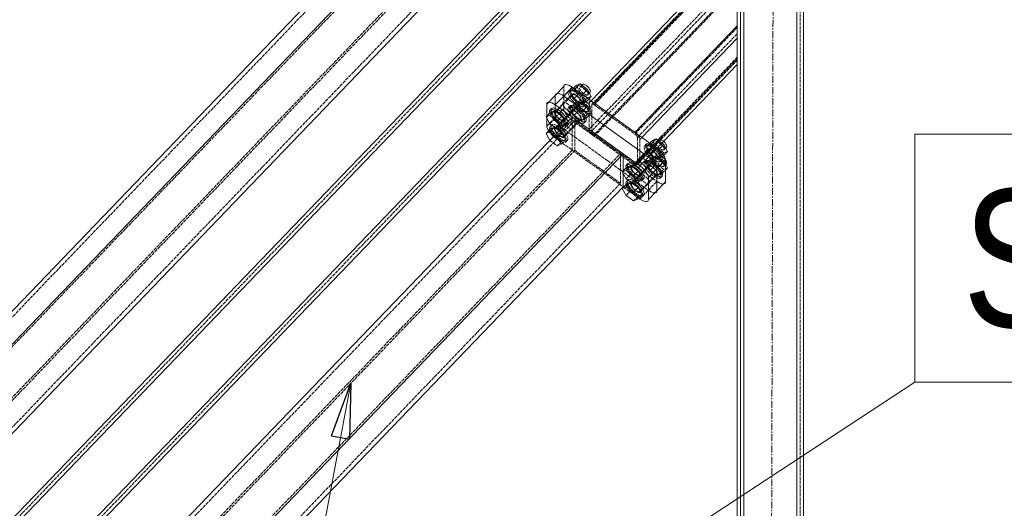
# Model space of a CAD drawing. Header units: millimetres. Extents: x -15129 to 9171, y -18789 to 5877.
# Tile 15 of 256: x -10998 to -10104, y -16354 to -15911. Entities that reach past the tile are written whole.
import ezdxf

# ---------------------------------------------------------------- set-up
doc = ezdxf.new("R2010")
doc.units = ezdxf.units.MM
doc.linetypes.add('ACAD_ISO02W100', pattern=[15, 12, -3])
doc.linetypes.add('CENTER', pattern=[50.8, 31.75, -6.35, 6.35, -6.35])
for name, color, linetype in [('AS_Belki', 145, 'Continuous'), ('AS_Blachy', 30, 'Continuous'), ('AS_Sruby', 9, 'Continuous')]:
    doc.layers.add(name, color=color, linetype=linetype)
doc.styles.add('Arial Narrow', font='ARIALN.TTF', dxfattribs={"height": 5})

msp = doc.modelspace()

# ---------------------------------------------------------------- linework, layer by layer
at = {"color": 5, "linetype": 'CENTER', "lineweight": 13, "ltscale": 0.2}
msp.add_line((-10313.47, -15697.94, 12994.2), (-10319, -17725.87, 38010), dxfattribs=at)
at = {"color": 7, "lineweight": 13}
for p, q in [((-10697.07, -16240.96), (-10774.2, -16646.36)), ((-10596.05, -16509.46), (-10185.45, -16239.95))]:
    msp.add_line(p, q, dxfattribs=at)
at = {"color": 0, "linetype": 'ByBlock', "lineweight": -2}
for p, q in [((-10714.6, -16288.52), (-10697.07, -16240.96)), ((-10697.07, -16240.96), (-10698.23, -16291.64)), ((-10714.6, -16288.52), (-10698.23, -16291.64))]:
    msp.add_line(p, q, dxfattribs=at)
at = {"color": 7, "lineweight": 13}
msp.add_lwpolyline([(-10185.45, -16239.95), (-9743.19, -16239.95), (-9743.19, -16014.95), (-10185.45, -16014.95), (-10185.45, -16239.95)], dxfattribs=at)
at = {"layer": 'AS_Belki', "color": 84, "linetype": 'ACAD_ISO02W100', "lineweight": 13, "ltscale": 0.25}
for p, q in [((-11382.16, -16761.19), (-9433.08, -14733.53)), ((-9394.15, -14770.95), (-11343.23, -16798.61)), ((-10289.5, -16801.27), (-10289.5, -15682.21)), ((-10346.5, -16718.43), (-10346.5, -15741.51)), ((-10343.5, -15738.38), (-10343.5, -16475.91)), ((-10343.5, -16801.27), (-10343.5, -15738.38)), ((-10340.5, -15735.26), (-10340.5, -16804.27)), ((-10649.69, -15838.76), (-11181.23, -16391.73)), ((-10676.67, -15839.89), (-11057.31, -16235.88)), ((-10346.5, -15850.76), (-10476.9, -15986.41)), ((-10476.29, -15988.34), (-10346.5, -15853.32)), ((-10480.9, -16010.52), (-10346.5, -15870.7)), ((-10346.5, -15874.76), (-10463.27, -15996.23)), ((-11176.4, -16435.45), (-10644.86, -15882.48)), ((-11148.83, -16431.14), (-10618.14, -15879.06)), ((-10645.12, -15880.18), (-11026.14, -16276.56)), ((-10476.29, -16016.84), (-10346.5, -15881.82)), ((-10346.5, -15880.32), (-10460.11, -15998.51)), ((-10286.5, -16718.57), (-10286.5, -15889.49)), ((-10346.5, -15918.29), (-10439.4, -16014.94)), ((-10437.1, -16018.1), (-10346.5, -15923.85)), ((-10346.5, -15946.79), (-10439.4, -16043.44)), ((-10418.64, -16020.34), (-10346.5, -15945.29)), ((-10415.76, -16019.9), (-10346.5, -15947.85)), ((-10479.2, -15984.75), (-10480.9, -15986.52)), ((-10480.9, -15986.52), (-10480.9, -16010.52)), ((-10476.9, -15986.41), (-10478.6, -15988.18)), ((-10478.6, -15988.18), (-10478.6, -16012.18)), ((-10476.29, -15988.34), (-10439.4, -16014.94)), ((-10496.26, -16029.49), (-10496.26, -15999.49)), ((-10464.12, -15997.12), (-10470.95, -16004.22)), ((-10460.96, -15999.4), (-10467.79, -16006.5)), ((-10463.27, -15996.23), (-10464.12, -15997.12)), ((-10460.11, -15998.51), (-10460.96, -15999.4)), ((-10493.95, -16002.66), (-11029.35, -16559.64)), ((-10452.45, -16032.58), (-10493.95, -16002.66)), ((-10493.95, -16029.66), (-10493.95, -16002.66)), ((-10470.95, -16004.22), (-10478.6, -16012.18)), ((-10467.79, -16006.5), (-10475.47, -16014.49)), ((-10475.47, -16014.49), (-10476.29, -16015.34)), ((-10476.29, -16015.34), (-10439.4, -16041.94)), ((-10437.1, -16018.1), (-10437.1, -16042.1)), ((-10434.79, -16019.76), (-10433.09, -16017.99)), ((-10434.79, -16019.76), (-10434.79, -16043.76)), ((-10417.19, -16021.39), (-10415.76, -16019.9)), ((-10423.41, -16025.31), (-10427.22, -16029.27)), ((-10424.71, -16029.22), (-10421.91, -16026.3)), ((-10423.22, -16025.11), (-10423.41, -16025.31)), ((-10418.64, -16020.34), (-10423.22, -16025.11)), ((-10422.37, -16030.84), (-10419.74, -16028.11)), ((-10421.91, -16026.3), (-10421.77, -16026.15)), ((-10421.77, -16026.15), (-10420, -16024.32)), ((-10420, -16024.32), (-10417.19, -16021.39)), ((-10419.74, -16028.11), (-10419.46, -16027.82)), ((-10419.46, -16027.82), (-10418.32, -16026.63)), ((-10418.32, -16026.63), (-10414.88, -16023.05)), ((-10414.88, -16023.05), (-10413.41, -16021.52)), ((-10496.26, -16029.49), (-11032.51, -16587.36)), ((-10988.7, -16590.44), (-10452.45, -16032.58)), ((-10872.65, -16423.62), (-10493.95, -16029.66)), ((-10496.26, -16029.49), (-10450.15, -16062.74)), ((-10452.45, -16059.58), (-10493.95, -16029.66)), ((-10452.45, -16059.58), (-10452.45, -16032.58)), ((-10435.34, -16037.72), (-10437.1, -16039.54)), ((-10433.91, -16036.22), (-10435.34, -16037.72)), ((-10434.58, -16039.48), (-10432.19, -16037)), ((-10433.91, -16036.22), (-10430.9, -16033.09)), ((-10432.19, -16037), (-10429.44, -16034.14)), ((-10429.24, -16031.37), (-10430.9, -16033.09)), ((-10429.86, -16038.63), (-10427.14, -16035.8)), ((-10429.44, -16034.14), (-10428.19, -16032.83)), ((-10429.24, -16031.37), (-10427.67, -16029.73)), ((-10428.19, -16032.83), (-10426.9, -16031.49)), ((-10427.22, -16029.27), (-10427.67, -16029.73)), ((-10427.14, -16035.8), (-10426.32, -16034.95)), ((-10426.9, -16031.49), (-10426.33, -16030.9)), ((-10426.33, -16030.9), (-10424.71, -16029.22)), ((-10426.32, -16034.95), (-10425.14, -16033.72)), ((-10425.14, -16033.72), (-10424.62, -16033.19)), ((-10424.62, -16033.19), (-10422.37, -16030.84)), ((-10437.1, -16039.54), (-10439.4, -16041.94)), ((-10437.1, -16042.1), (-10434.58, -16039.48)), ((-10434.79, -16043.76), (-10432.81, -16041.71)), ((-10432.81, -16041.71), (-10429.86, -16038.63)), ((-10450.15, -16050.46), (-10450.15, -16048.52)), ((-10821.2, -16443.19), (-10452.45, -16059.58))]:
    msp.add_line(p, q, dxfattribs=at)
at = {"layer": 'AS_Belki', "color": 145, "linetype": 'Continuous', "lineweight": 13, "ltscale": 0.25}
for p, q in [((-10286.5, -16801.27), (-10286.5, -15679.09)), ((-10292.5, -15685.33), (-10292.5, -16807.27)), ((-10340.5, -16807.27), (-10340.5, -15735.26)), ((-11100.8, -16542.08), (-10346.5, -15757.37)), ((-11096.48, -16546.24), (-10346.5, -15766.03)), ((-11179.23, -16545.75), (-10447.1, -15784.1)), ((-11170.56, -16545.39), (-10442.78, -15788.26)), ((-10649.94, -15836.46), (-11181.48, -16389.43)), ((-10679.92, -15837.71), (-11053.02, -16225.85)), ((-10346.5, -15846.7), (-10479.2, -15984.75)), ((-10346.5, -15851.82), (-10476.29, -15986.84)), ((-10346.5, -15851.82), (-10346.5, -15916.79)), ((-11146.43, -16434.2), (-10614.89, -15881.23)), ((-10439.4, -16013.44), (-10346.5, -15916.79)), ((-10346.5, -15916.79), (-10346.5, -15923.41)), ((-10433.09, -16017.99), (-10346.5, -15927.91)), ((-10346.5, -15923.41), (-10346.5, -15927.91)), ((-10346.5, -15927.91), (-10346.5, -16801.27)), ((-10413.41, -16021.52), (-10346.5, -15951.91)), ((-10496.26, -15999.49), (-11032.51, -16557.36)), ((-10986.39, -16590.6), (-10450.15, -16032.74)), ((-10450.15, -16048.52), (-10450.15, -16032.74)), ((-10450.15, -16062.74), (-10450.15, -16050.46)), ((-10821.2, -16448.75), (-10450.15, -16062.74))]:
    msp.add_line(p, q, dxfattribs=at)
at = {"layer": 'AS_Belki', "color": 84, "linetype": 'ACAD_ISO02W100', "lineweight": 13, "ltscale": 0.25, "extrusion": (0.639791, 0.665583, -0.384274)}
for centre, radius, start, end in [((-3528.21, -7219.65, -17345.21), 6, 339.72662, 69.67426), ((-3528.21, -7219.65, -17345.21), 3, 339.72662, 69.72662), ((-3573.23, -7217.19, -17339.31), 6, 69.77896, 159.72662), ((-3573.23, -7217.19, -17339.31), 3, 69.72662, 159.72662)]:
    msp.add_arc(centre, radius, start, end, dxfattribs=at)
at = {"layer": 'AS_Belki', "color": 84, "linetype": 'ACAD_ISO02W100', "lineweight": 13, "ltscale": 0.25, "extrusion": (-0.639791, -0.665583, 0.384274)}
for centre, radius, start, end in [((3544.84, -7226.3, 17361.18), 6, 200.27338, 290.27338), ((3544.84, -7226.3, 17361.18), 3, 200.27338, 290.27338), ((3589.87, -7223.84, 17355.28), 3, 290.27338, 20.27338), ((3589.87, -7223.84, 17355.28), 6, 290.27338, 20.27338)]:
    msp.add_arc(centre, radius, start, end, dxfattribs=at)
at = {"layer": 'AS_Blachy', "color": 145, "linetype": 'Continuous', "lineweight": 13, "ltscale": 0.25}
for p, q in [((-10503.96, -15971.9), (-10511.64, -15979.88)), ((-10503.95, -15980.43), (-10496.28, -15972.44)), ((-10419.42, -16027.85), (-10496.28, -15972.44)), ((-10511.64, -15979.88), (-10519.32, -15987.87)), ((-10511.63, -15988.41), (-10503.95, -15980.43)), ((-10427.1, -16035.83), (-10503.95, -15980.43)), ((-10519.32, -15987.87), (-10519.32, -15998.65)), ((-10434.78, -16043.82), (-10511.63, -15988.41)), ((-10519.32, -16000.6), (-10519.32, -16007.87)), ((-10427.1, -16035.83), (-10419.42, -16027.85)), ((-10434.78, -16043.82), (-10427.1, -16035.83)), ((-10419.41, -16046.37), (-10427.09, -16054.36)), ((-10411.74, -16038.39), (-10419.41, -16046.37)), ((-10419.41, -16050.54), (-10419.41, -16046.37)), ((-10411.74, -16058.39), (-10411.74, -16038.39)), ((-10427.09, -16074.36), (-10427.09, -16054.36)), ((-10419.41, -16066.37), (-10419.41, -16050.54)), ((-10450.15, -16062.74), (-10449.71, -16063.06)), ((-10419.41, -16066.37), (-10411.74, -16058.39)), ((-10436.05, -16072.9), (-10434.78, -16073.82)), ((-10427.09, -16074.36), (-10419.41, -16066.37))]:
    msp.add_line(p, q, dxfattribs=at)
at = {"layer": 'AS_Blachy', "color": 84, "linetype": 'ACAD_ISO02W100', "lineweight": 13, "ltscale": 0.25}
for p, q in [((-10503.96, -15991.9), (-10503.96, -15971.9)), ((-10511.64, -15979.88), (-10511.64, -15999.88)), ((-10511.64, -15999.88), (-10511.64, -15979.88)), ((-10500.46, -15982.94), (-10504.72, -15987.37)), ((-10497.05, -15979.38), (-10500.46, -15982.94)), ((-10511.64, -15999.88), (-10503.96, -15991.9)), ((-10509.66, -15992.5), (-10511.5, -15994.42)), ((-10504.72, -15987.37), (-10509.66, -15992.5)), ((-10495.5, -15994.02), (-10491.24, -15989.59)), ((-10491.24, -15989.59), (-10487.82, -15986.03)), ((-10519.32, -15998.65), (-10519.32, -16000.6)), ((-10519.32, -16007.87), (-10511.64, -15999.88)), ((-10511.5, -15994.42), (-10512.4, -15995.36)), ((-10504.72, -16002.37), (-10507.96, -16005.74)), ((-10504.66, -16002.31), (-10504.72, -16002.37)), ((-10504.02, -16001.64), (-10504.66, -16002.31)), ((-10503.55, -16001.15), (-10504.02, -16001.64)), ((-10502.02, -15999.56), (-10503.55, -16001.15)), ((-10503.18, -16002.01), (-10501.54, -16000.3)), ((-10497.51, -15994.87), (-10502.02, -15999.56)), ((-10501.54, -16000.3), (-10495.5, -15994.02)), ((-10497.05, -15994.38), (-10497.51, -15994.87)), ((-10495.5, -16009.02), (-10487.82, -16001.03)), ((-10511.5, -16009.42), (-10512.4, -16010.36)), ((-10503.95, -16010.43), (-10511.63, -16018.41)), ((-10511.44, -16009.36), (-10511.5, -16009.42)), ((-10509.66, -16007.5), (-10511.44, -16009.36)), ((-10507.96, -16005.74), (-10509.66, -16007.5)), ((-10496.28, -16002.44), (-10503.95, -16010.43)), ((-10503.95, -16010.43), (-10493.95, -16017.63)), ((-10501.54, -16015.3), (-10495.5, -16009.02)), ((-10496.28, -16002.44), (-10419.42, -16057.85)), ((-10511.63, -16018.41), (-10496.26, -16029.49)), ((-10503.18, -16017.01), (-10501.54, -16015.3)), ((-10500.28, -16013.08), (-10499.76, -16013.45)), ((-10493.95, -16017.63), (-10464.29, -16039.02)), ((-10435.55, -16037.24), (-10440.49, -16042.37)), ((-10431.29, -16032.81), (-10435.55, -16037.24)), ((-10427.88, -16029.25), (-10431.29, -16032.81)), ((-10422.74, -16040.15), (-10418.65, -16035.9)), ((-10464.29, -16039.02), (-10430.59, -16063.32)), ((-10442.33, -16044.28), (-10443.23, -16045.22)), ((-10440.49, -16042.37), (-10442.33, -16044.28)), ((-10428.34, -16044.74), (-10432.85, -16049.43)), ((-10432.37, -16050.17), (-10426.33, -16043.89)), ((-10427.88, -16044.25), (-10428.34, -16044.74)), ((-10426.33, -16043.89), (-10422.74, -16040.15)), ((-10450.54, -16048.93), (-10450.15, -16049.22)), ((-10438.79, -16055.61), (-10440.49, -16057.37)), ((-10435.55, -16052.24), (-10438.79, -16055.61)), ((-10435.49, -16052.17), (-10435.55, -16052.24)), ((-10434.85, -16051.51), (-10435.49, -16052.17)), ((-10434.38, -16051.02), (-10434.85, -16051.51)), ((-10432.85, -16049.43), (-10434.38, -16051.02)), ((-10434.01, -16051.87), (-10432.37, -16050.17)), ((-10426.33, -16058.89), (-10418.65, -16050.9)), ((-10449.71, -16063.06), (-10436.05, -16072.9)), ((-10442.33, -16059.28), (-10443.23, -16060.22)), ((-10442.27, -16059.23), (-10442.33, -16059.28)), ((-10440.49, -16057.37), (-10442.27, -16059.23)), ((-10439.81, -16056.67), (-10439.29, -16057.04)), ((-10432.37, -16065.17), (-10426.33, -16058.89)), ((-10431.11, -16062.94), (-10430.59, -16063.32)), ((-10430.59, -16063.32), (-10427.1, -16065.83)), ((-10427.1, -16065.83), (-10419.42, -16057.85)), ((-10434.78, -16073.82), (-10427.1, -16065.83)), ((-10434.01, -16066.87), (-10432.37, -16065.17))]:
    msp.add_line(p, q, dxfattribs=at)
at = {"layer": 'AS_Blachy', "color": 84, "linetype": 'ACAD_ISO02W100', "lineweight": 13, "ltscale": 0.25, "extrusion": (-0.639791, -0.665583, 0.384274)}
for centre in [(3511.63, -7221.97, 17350.78), (3522.02, -7226.13, 17360.77), (3511.63, -7230.49, 17371.24), (3522.02, -7234.64, 17381.22), (3596.05, -7217.37, 17339.72), (3596.05, -7225.88, 17360.18), (3606.45, -7221.52, 17349.7), (3606.45, -7230.04, 17370.16)]:
    msp.add_circle(centre, 6, dxfattribs=at)
at = {"layer": 'AS_Blachy', "color": 145, "linetype": 'Continuous', "lineweight": 13, "ltscale": 0.25, "extrusion": (-0.639791, -0.665583, 0.384274)}
for centre, start, end in [((3505.21, -7221.54, 17349.74), 110.27338, 200.27338), ((3505.21, -7225.79, 17359.96), 110.27338, 200.27338), ((3519.07, -7235.59, 17383.5), 200.27338, 235.39472), ((3599.01, -7216.42, 17337.44), 20.27338, 110.27338), ((3599.01, -7220.68, 17347.67), 20.27338, 110.27338), ((3599.01, -7224.93, 17357.9), 20.27338, 110.27338), ((3612.87, -7230.47, 17371.21), 290.27338, 20.27338)]:
    msp.add_arc(centre, 10, start, end, dxfattribs=at)
at = {"layer": 'AS_Blachy', "color": 145, "linetype": 'Continuous', "lineweight": 13, "ltscale": 0.25, "extrusion": (0.639791, 0.665583, -0.384274)}
msp.add_arc((-3505.21, -7230.05, -17370.19), 10, 339.72662, 69.72662, dxfattribs=at)
at = {"layer": 'AS_Blachy', "color": 84, "linetype": 'ACAD_ISO02W100', "lineweight": 13, "ltscale": 0.25, "extrusion": (0.639791, 0.665583, -0.384274)}
for centre, start, end in [((-3511.63, -7226.23, -17361.01), 339.72662, 159.72662), ((-3511.63, -7226.23, -17361.01), 331.05166, 339.72662), ((-3511.63, -7226.23, -17361.01), 294.72662, 331.05166), ((-3511.63, -7226.23, -17361.01), 159.72662, 294.72662), ((-3522.02, -7230.38, -17371), 339.72662, 159.72662), ((-3522.02, -7230.38, -17371), 159.72662, 339.72662), ((-3596.05, -7221.62, -17349.95), 331.0516, 159.72662), ((-3596.05, -7221.62, -17349.95), 159.72662, 331.0516), ((-3606.45, -7225.78, -17359.93), 339.72662, 159.72662), ((-3606.45, -7225.78, -17359.93), 159.72662, 339.72662)]:
    msp.add_arc(centre, 6, start, end, dxfattribs=at)
at = {"layer": 'AS_Blachy', "color": 84, "linetype": 'ACAD_ISO02W100', "lineweight": 13, "ltscale": 0.25, "extrusion": (-0.639791, -0.665583, 0.384274)}
for centre, start, end in [((3519.07, -7227.08, 17363.05), 200.27338, 290.27338), ((3519.07, -7231.33, 17373.28), 200.27338, 290.27338), ((3519.07, -7235.59, 17383.5), 235.39472, 290.27338), ((3612.87, -7221.96, 17350.75), 290.27338, 20.27338), ((3612.87, -7226.22, 17360.98), 290.27338, 20.27338)]:
    msp.add_arc(centre, 10, start, end, dxfattribs=at)
at = {"layer": 'AS_Sruby', "color": 84, "linetype": 'ACAD_ISO02W100', "lineweight": 13, "ltscale": 0.25}
for p, q in [((-10498.25, -15974.35), (-10499.53, -15975.68)), ((-10495.71, -15974.09), (-10497.98, -15976.45)), ((-10497.98, -15976.45), (-10494.57, -15975.07)), ((-10495, -15973.36), (-10495.71, -15974.09)), ((-10494.57, -15975.07), (-10494.14, -15974.62)), ((-10494.57, -15975.07), (-10487.74, -15979.99)), ((-10494.14, -15974.62), (-10493.77, -15974.24)), ((-10489.19, -15977.17), (-10492.61, -15970.86)), ((-10487.69, -15970.56), (-10489.33, -15972.27)), ((-10499.95, -15983.31), (-10502.93, -15986.42)), ((-10495.98, -15979.19), (-10499.95, -15983.31)), ((-10497.98, -15976.45), (-10496.31, -15979.54)), ((-10496.31, -15979.54), (-10494.57, -15982.76)), ((-10494.57, -15982.76), (-10489.19, -15977.17)), ((-10494.57, -15982.76), (-10489.24, -15986.6)), ((-10489.19, -15984.48), (-10491.11, -15985.26)), ((-10490.42, -15985.75), (-10489.19, -15984.48)), ((-10482.36, -15982.1), (-10489.19, -15977.17)), ((-10488.76, -15984.79), (-10489.19, -15984.48)), ((-10487.74, -15979.99), (-10487.45, -15979.69)), ((-10487.74, -15979.99), (-10484.32, -15986.3)), ((-10482.36, -15982.1), (-10487.74, -15987.69)), ((-10487.45, -15979.69), (-10486.94, -15979.17)), ((-10483.69, -15985.64), (-10481.35, -15983.2)), ((-10478.95, -15980.71), (-10482.36, -15982.1)), ((-10482.23, -15979.3), (-10480.62, -15977.63)), ((-10509.09, -15992.83), (-10510.61, -15994.41)), ((-10502.93, -15986.42), (-10509.09, -15992.83)), ((-10501.89, -15999.76), (-10495.77, -15993.39)), ((-10498.35, -15989.44), (-10499.53, -15990.68)), ((-10498.25, -15989.35), (-10498.35, -15989.44)), ((-10497.17, -15990.61), (-10497.98, -15991.45)), ((-10497.98, -15991.45), (-10496.82, -15990.98)), ((-10497.98, -15991.45), (-10496.52, -15994.17)), ((-10495.71, -15989.09), (-10497.17, -15990.61)), ((-10496.82, -15990.98), (-10494.57, -15990.07)), ((-10495.77, -15993.39), (-10491.76, -15989.22)), ((-10494.16, -15987.48), (-10495.71, -15989.09)), ((-10494.57, -15990.07), (-10494.14, -15989.62)), ((-10494.57, -15990.07), (-10493.39, -15990.92)), ((-10494.57, -15997.76), (-10489.19, -15992.17)), ((-10493.54, -15986.84), (-10494.16, -15987.48)), ((-10494.14, -15989.62), (-10492.93, -15988.37)), ((-10492.61, -15985.86), (-10493.54, -15986.84)), ((-10493.39, -15990.92), (-10492.87, -15991.29)), ((-10492.93, -15988.37), (-10492.35, -15987.76)), ((-10492.87, -15991.29), (-10487.74, -15994.99)), ((-10492.34, -15985.75), (-10492.61, -15985.86)), ((-10489.19, -15992.17), (-10492.61, -15985.86)), ((-10492.35, -15987.76), (-10491, -15986.36)), ((-10491.11, -15985.26), (-10492.34, -15985.75)), ((-10491.76, -15989.22), (-10488.88, -15986.23)), ((-10491, -15986.36), (-10490.42, -15985.75)), ((-10489.22, -15987.16), (-10489.33, -15987.27)), ((-10489.24, -15986.6), (-10488.84, -15986.9)), ((-10488.91, -15986.84), (-10489.22, -15987.16)), ((-10482.36, -15997.1), (-10489.19, -15992.17)), ((-10487.69, -15985.56), (-10488.91, -15986.84)), ((-10488.84, -15986.9), (-10488.73, -15986.98)), ((-10482.36, -15989.4), (-10488.76, -15984.79)), ((-10488.73, -15986.98), (-10487.74, -15987.69)), ((-10487.74, -15987.69), (-10484.32, -15986.3)), ((-10487.03, -15984.87), (-10487.69, -15985.56)), ((-10487.45, -15994.69), (-10486.11, -15993.29)), ((-10486.11, -15993.29), (-10482.36, -15989.4)), ((-10485.33, -15989.74), (-10484.05, -15988.41)), ((-10484.32, -15986.3), (-10483.69, -15985.64)), ((-10480.9, -15992.1), (-10482.36, -15989.4)), ((-10482.23, -15994.3), (-10480.9, -15992.92)), ((-10478.95, -15995.71), (-10480.9, -15992.1)), ((-10480.9, -15992.92), (-10480.62, -15992.63)), ((-10480.62, -15992.63), (-10479.93, -15991.91)), ((-10516.58, -16005.66), (-10512.48, -16001.4)), ((-10512.48, -16001.4), (-10515.9, -15995.09)), ((-10505.65, -16006.32), (-10512.48, -16001.4)), ((-10510.98, -15994.79), (-10511.34, -15995.17)), ((-10510.61, -15994.41), (-10510.98, -15994.79)), ((-10503.71, -16002.23), (-10507.41, -16006.08)), ((-10504.24, -16002.2), (-10503.91, -16001.86)), ((-10503.91, -16001.86), (-10503.45, -16001.38)), ((-10503.28, -16001.78), (-10503.71, -16002.23)), ((-10503.45, -16001.38), (-10501.89, -15999.76)), ((-10502.93, -16001.42), (-10503.28, -16001.78)), ((-10501.67, -16000.11), (-10502.93, -16001.42)), ((-10496.9, -15995.15), (-10501.67, -16000.11)), ((-10495.98, -15994.19), (-10496.9, -15995.15)), ((-10496.52, -15994.17), (-10496.31, -15994.54)), ((-10496.31, -15994.54), (-10496.25, -15994.66)), ((-10496.25, -15994.66), (-10496.2, -15994.75)), ((-10496.2, -15994.75), (-10494.57, -15997.76)), ((-10494.57, -15997.76), (-10489.24, -16001.6)), ((-10490.92, -16003.34), (-10488.88, -16001.23)), ((-10489.24, -16001.6), (-10488.84, -16001.9)), ((-10488.84, -16001.9), (-10488.73, -16001.98)), ((-10488.73, -16001.98), (-10487.74, -16002.69)), ((-10487.74, -15994.99), (-10487.45, -15994.69)), ((-10487.74, -15994.99), (-10484.32, -16001.3)), ((-10482.36, -15997.1), (-10487.74, -16002.69)), ((-10487.74, -16002.69), (-10484.32, -16001.3)), ((-10484.32, -16001.3), (-10483.69, -16000.64)), ((-10483.69, -16000.64), (-10480.9, -15997.74)), ((-10478.95, -15995.71), (-10482.36, -15997.1)), ((-10480.9, -15997.74), (-10480.51, -15997.33)), ((-10480.51, -15997.33), (-10478.95, -15995.71)), ((-10512.48, -16016.4), (-10515.9, -16010.09)), ((-10514.89, -16006.65), (-10515.02, -16006.78)), ((-10510.98, -16009.79), (-10511.34, -16010.17)), ((-10510.92, -16009.74), (-10510.98, -16009.79)), ((-10510.61, -16009.41), (-10510.92, -16009.74)), ((-10509.09, -16007.83), (-10510.61, -16009.41)), ((-10505.65, -16006.32), (-10509.75, -16010.58)), ((-10507.41, -16006.08), (-10509.09, -16007.83)), ((-10502.24, -16004.94), (-10505.65, -16006.32)), ((-10501.97, -16007.05), (-10500.69, -16005.72)), ((-10501.89, -16014.76), (-10495.77, -16008.39)), ((-10495.77, -16008.39), (-10493.95, -16006.5)), ((-10493.95, -16006.5), (-10490.92, -16003.34)), ((-10485.33, -16004.74), (-10484.05, -16003.41)), ((-10516.58, -16020.66), (-10512.48, -16016.4)), ((-10505.65, -16021.32), (-10512.48, -16016.4)), ((-10512.22, -16016.1), (-10509.75, -16017.89)), ((-10509.75, -16017.89), (-10505.65, -16013.63)), ((-10509.75, -16017.89), (-10509.33, -16018.66)), ((-10509.33, -16018.66), (-10506.33, -16024.2)), ((-10505.65, -16013.63), (-10508.13, -16011.84)), ((-10506.33, -16024.2), (-10502.24, -16019.94)), ((-10505.24, -16014.4), (-10505.65, -16013.63)), ((-10502.24, -16019.94), (-10505.65, -16021.32)), ((-10502.24, -16019.94), (-10505.24, -16014.4)), ((-10504.24, -16017.2), (-10503.91, -16016.86)), ((-10503.91, -16016.86), (-10503.45, -16016.38)), ((-10503.45, -16016.38), (-10501.89, -16014.76)), ((-10516.59, -16020.64), (-10516.58, -16020.66)), ((-10516.58, -16020.66), (-10509.75, -16025.58)), ((-10505.65, -16021.32), (-10509.75, -16025.58)), ((-10509.75, -16025.58), (-10506.33, -16024.2)), ((-10501.97, -16022.05), (-10500.69, -16020.72)), ((-10426.81, -16029.06), (-10433.76, -16036.29)), ((-10429.08, -16024.21), (-10430.36, -16025.54)), ((-10426.54, -16023.96), (-10428.81, -16026.32)), ((-10428.81, -16026.32), (-10425.4, -16024.94)), ((-10428.81, -16026.32), (-10427.14, -16029.4)), ((-10425.83, -16023.22), (-10426.54, -16023.96)), ((-10425.4, -16024.94), (-10424.97, -16024.49)), ((-10425.4, -16024.94), (-10418.57, -16029.86)), ((-10425.4, -16032.63), (-10420.02, -16027.04)), ((-10424.97, -16024.49), (-10424.6, -16024.11)), ((-10420.02, -16027.04), (-10423.44, -16020.73)), ((-10418.52, -16020.43), (-10420.16, -16022.14)), ((-10413.2, -16031.96), (-10420.02, -16027.04)), ((-10413.06, -16029.17), (-10411.45, -16027.49)), ((-10433.76, -16036.29), (-10439.92, -16042.69)), ((-10427.14, -16029.4), (-10425.4, -16032.63)), ((-10425.27, -16037.64), (-10426.54, -16038.96)), ((-10425.4, -16032.63), (-10420.08, -16036.47)), ((-10424.37, -16036.7), (-10425.27, -16037.64)), ((-10423.44, -16035.73), (-10424.37, -16036.7)), ((-10424.21, -16038.7), (-10423.18, -16037.63)), ((-10423.17, -16035.62), (-10423.44, -16035.73)), ((-10420.02, -16042.04), (-10423.44, -16035.73)), ((-10423.19, -16039.71), (-10419.71, -16036.09)), ((-10423.18, -16037.63), (-10421.83, -16036.22)), ((-10421.94, -16035.12), (-10423.17, -16035.62)), ((-10420.02, -16034.34), (-10421.94, -16035.12)), ((-10421.83, -16036.22), (-10421.25, -16035.62)), ((-10421.25, -16035.62), (-10420.02, -16034.34)), ((-10420.05, -16037.03), (-10420.16, -16037.14)), ((-10420.08, -16036.47), (-10419.67, -16036.76)), ((-10419.75, -16036.71), (-10420.05, -16037.03)), ((-10419.59, -16034.66), (-10420.02, -16034.34)), ((-10418.52, -16035.43), (-10419.75, -16036.71)), ((-10419.67, -16036.76), (-10419.56, -16036.84)), ((-10414.78, -16038.13), (-10419.59, -16034.66)), ((-10419.56, -16036.84), (-10418.57, -16037.55)), ((-10418.57, -16029.86), (-10418.28, -16029.56)), ((-10418.57, -16029.86), (-10415.16, -16036.17)), ((-10413.2, -16031.96), (-10418.57, -16037.55)), ((-10418.57, -16037.55), (-10415.16, -16036.17)), ((-10417.86, -16034.74), (-10418.52, -16035.43)), ((-10418.28, -16029.56), (-10417.99, -16029.26)), ((-10415.16, -16036.17), (-10414.52, -16035.5)), ((-10413.2, -16039.27), (-10414.78, -16038.13)), ((-10414.52, -16035.5), (-10413.47, -16034.41)), ((-10409.78, -16030.58), (-10413.2, -16031.96)), ((-10443.31, -16051.27), (-10446.73, -16044.96)), ((-10441.81, -16044.66), (-10442.17, -16045.03)), ((-10441.44, -16044.28), (-10441.81, -16044.66)), ((-10439.92, -16042.7), (-10441.44, -16044.28)), ((-10432.72, -16049.63), (-10426.6, -16043.26)), ((-10427.73, -16045.01), (-10432.5, -16049.97)), ((-10429.18, -16039.31), (-10430.36, -16040.54)), ((-10429.08, -16039.21), (-10429.18, -16039.31)), ((-10428, -16040.48), (-10428.81, -16041.32)), ((-10428.81, -16041.32), (-10427.65, -16040.85)), ((-10428.81, -16041.32), (-10427.35, -16044.03)), ((-10426.54, -16038.96), (-10428, -16040.48)), ((-10426.81, -16044.06), (-10427.73, -16045.01)), ((-10427.65, -16040.85), (-10425.4, -16039.94)), ((-10427.35, -16044.03), (-10427.14, -16044.4)), ((-10427.14, -16044.4), (-10427.08, -16044.53)), ((-10427.08, -16044.53), (-10427.03, -16044.62)), ((-10427.03, -16044.62), (-10425.4, -16047.63)), ((-10426.6, -16043.26), (-10423.19, -16039.71)), ((-10425.4, -16039.94), (-10424.97, -16039.49)), ((-10425.4, -16039.94), (-10424.22, -16040.78)), ((-10425.4, -16047.63), (-10420.02, -16042.04)), ((-10424.97, -16039.49), (-10424.21, -16038.7)), ((-10424.22, -16040.78), (-10423.7, -16041.16)), ((-10423.7, -16041.16), (-10418.57, -16044.86)), ((-10413.2, -16046.96), (-10420.02, -16042.04)), ((-10418.57, -16044.86), (-10418.28, -16044.56)), ((-10418.57, -16044.86), (-10415.16, -16051.17)), ((-10418.57, -16052.55), (-10413.2, -16046.96)), ((-10418.28, -16044.56), (-10413.2, -16039.27)), ((-10416.16, -16039.61), (-10414.88, -16038.28)), ((-10411.74, -16041.97), (-10413.2, -16039.27)), ((-10409.78, -16045.58), (-10413.2, -16046.96)), ((-10413.06, -16044.17), (-10411.74, -16042.79)), ((-10411.74, -16042.79), (-10411.45, -16042.49)), ((-10447.41, -16055.53), (-10443.31, -16051.27)), ((-10436.48, -16056.19), (-10443.31, -16051.27)), ((-10438.24, -16055.95), (-10439.92, -16057.69)), ((-10434.54, -16052.09), (-10438.24, -16055.95)), ((-10433.07, -16054.8), (-10436.48, -16056.19)), ((-10435.07, -16052.07), (-10434.74, -16051.72)), ((-10434.74, -16051.72), (-10434.28, -16051.25)), ((-10434.11, -16051.65), (-10434.54, -16052.09)), ((-10434.28, -16051.25), (-10432.72, -16049.63)), ((-10433.76, -16051.29), (-10434.11, -16051.65)), ((-10432.5, -16049.97), (-10433.76, -16051.29)), ((-10432.72, -16064.63), (-10419.71, -16051.09)), ((-10425.4, -16047.63), (-10420.08, -16051.47)), ((-10420.08, -16051.47), (-10419.67, -16051.76)), ((-10419.67, -16051.76), (-10419.56, -16051.84)), ((-10419.56, -16051.84), (-10419.41, -16051.95)), ((-10419.41, -16051.95), (-10418.57, -16052.55)), ((-10418.57, -16052.55), (-10415.16, -16051.17)), ((-10416.16, -16054.61), (-10414.88, -16053.28)), ((-10415.16, -16051.17), (-10414.52, -16050.5)), ((-10414.52, -16050.5), (-10411.74, -16047.61)), ((-10443.31, -16066.27), (-10446.73, -16059.96)), ((-10445.72, -16056.52), (-10445.85, -16056.65)), ((-10441.81, -16059.66), (-10442.17, -16060.03)), ((-10441.75, -16059.6), (-10441.81, -16059.66)), ((-10441.44, -16059.28), (-10441.75, -16059.6)), ((-10439.92, -16057.69), (-10441.44, -16059.28)), ((-10436.48, -16056.19), (-10440.58, -16060.45)), ((-10434.28, -16066.25), (-10432.72, -16064.63)), ((-10447.41, -16070.53), (-10443.31, -16066.27)), ((-10436.48, -16071.19), (-10443.31, -16066.27)), ((-10436.48, -16071.19), (-10440.58, -16075.45)), ((-10433.07, -16069.8), (-10436.48, -16071.19)), ((-10435.07, -16067.07), (-10434.74, -16066.72)), ((-10434.74, -16066.72), (-10434.28, -16066.25))]:
    msp.add_line(p, q, dxfattribs=at)
at = {"layer": 'AS_Sruby', "color": 145, "linetype": 'Continuous', "lineweight": 13, "ltscale": 0.25}
for p, q in [((-10492.61, -15970.86), (-10495, -15973.36)), ((-10493.77, -15974.24), (-10489.19, -15969.48)), ((-10489.19, -15969.48), (-10492.61, -15970.86)), ((-10482.36, -15974.4), (-10489.19, -15969.48)), ((-10487.03, -15969.87), (-10487.69, -15970.56)), ((-10486.94, -15979.17), (-10482.36, -15974.4)), ((-10478.95, -15980.71), (-10482.36, -15974.4)), ((-10481.35, -15983.2), (-10478.95, -15980.71)), ((-10480.62, -15977.63), (-10479.93, -15976.91)), ((-10514.89, -15991.65), (-10516.17, -15992.98)), ((-10515.9, -15995.09), (-10519.99, -15999.35)), ((-10519.99, -15999.35), (-10516.58, -15997.97)), ((-10519.99, -15999.35), (-10516.58, -16005.66)), ((-10516.58, -15997.97), (-10512.48, -15993.71)), ((-10516.58, -15997.97), (-10509.75, -16002.89)), ((-10512.48, -15993.71), (-10515.9, -15995.09)), ((-10505.65, -15998.63), (-10512.48, -15993.71)), ((-10509.75, -16002.89), (-10505.65, -15998.63)), ((-10502.24, -16004.94), (-10505.65, -15998.63)), ((-10515.9, -16010.09), (-10519.99, -16014.35)), ((-10516.58, -16005.66), (-10509.75, -16010.58)), ((-10516.58, -16012.97), (-10512.48, -16008.71)), ((-10515.02, -16006.78), (-10516.17, -16007.98)), ((-10512.48, -16008.71), (-10515.9, -16010.09)), ((-10508.13, -16011.84), (-10512.48, -16008.71)), ((-10509.75, -16002.89), (-10506.33, -16009.2)), ((-10509.75, -16010.58), (-10506.33, -16009.2)), ((-10506.33, -16009.2), (-10502.24, -16004.94)), ((-10519.99, -16014.35), (-10516.58, -16012.97)), ((-10519.99, -16014.35), (-10516.59, -16020.64)), ((-10516.58, -16012.97), (-10512.22, -16016.1)), ((-10424.6, -16024.11), (-10420.02, -16019.34)), ((-10420.02, -16019.34), (-10423.44, -16020.73)), ((-10413.2, -16024.27), (-10420.02, -16019.34)), ((-10417.86, -16019.74), (-10418.52, -16020.43)), ((-10423.44, -16020.73), (-10425.83, -16023.22)), ((-10417.99, -16029.26), (-10413.2, -16024.27)), ((-10409.78, -16030.58), (-10413.2, -16024.27)), ((-10411.45, -16027.49), (-10410.76, -16026.77)), ((-10413.47, -16034.41), (-10409.78, -16030.58)), ((-10446.73, -16044.96), (-10450.82, -16049.22)), ((-10447.41, -16047.83), (-10443.31, -16043.57)), ((-10445.72, -16041.52), (-10447, -16042.85)), ((-10443.31, -16043.57), (-10446.73, -16044.96)), ((-10436.48, -16048.5), (-10443.31, -16043.57)), ((-10409.78, -16045.58), (-10411.74, -16041.97)), ((-10411.74, -16047.61), (-10409.78, -16045.58)), ((-10411.45, -16042.49), (-10410.76, -16041.77)), ((-10450.82, -16049.22), (-10447.41, -16047.83)), ((-10450.82, -16049.22), (-10447.41, -16055.53)), ((-10447.41, -16047.83), (-10440.58, -16052.75)), ((-10447.41, -16055.53), (-10440.58, -16060.45)), ((-10440.58, -16052.75), (-10436.48, -16048.5)), ((-10440.58, -16052.75), (-10437.16, -16059.06)), ((-10437.16, -16059.06), (-10433.07, -16054.8)), ((-10433.07, -16054.8), (-10436.48, -16048.5)), ((-10432.8, -16056.91), (-10431.52, -16055.58)), ((-10446.73, -16059.96), (-10450.82, -16064.22)), ((-10450.82, -16064.22), (-10447.41, -16062.83)), ((-10450.82, -16064.22), (-10447.41, -16070.53)), ((-10447.41, -16062.83), (-10443.31, -16058.57)), ((-10447.41, -16062.83), (-10440.58, -16067.75)), ((-10445.85, -16056.65), (-10447, -16057.85)), ((-10443.31, -16058.57), (-10446.73, -16059.96)), ((-10436.48, -16063.5), (-10443.31, -16058.57)), ((-10440.58, -16060.45), (-10437.16, -16059.06)), ((-10440.58, -16067.75), (-10436.48, -16063.5)), ((-10433.07, -16069.8), (-10436.48, -16063.5)), ((-10447.41, -16070.53), (-10440.58, -16075.45)), ((-10440.58, -16067.75), (-10437.16, -16074.06)), ((-10437.16, -16074.06), (-10433.07, -16069.8)), ((-10432.8, -16071.91), (-10431.52, -16070.58)), ((-10440.58, -16075.45), (-10437.16, -16074.06))]:
    msp.add_line(p, q, dxfattribs=at)
at = {"layer": 'AS_Sruby', "color": 84, "linetype": 'ACAD_ISO02W100', "lineweight": 13, "ltscale": 0.25, "extrusion": (-0.639791, -0.665583, 0.384274)}
for centre, radius in [((3511.63, -7221.97, 17350.78), 10), ((3511.63, -7221.26, 17349.08), 10), ((3511.63, -7218.28, 17341.92), 5), ((3511.63, -7221.97, 17350.78), 5), ((3522.02, -7221.16, 17348.84), 5), ((3522.02, -7226.13, 17360.77), 10), ((3522.02, -7225.42, 17359.06), 10), ((3522.02, -7222.44, 17351.9), 5), ((3511.63, -7230.49, 17371.24), 5), ((3522.02, -7226.13, 17360.77), 5), ((3522.02, -7234.64, 17381.22), 5), ((3596.05, -7217.37, 17339.72), 10), ((3596.05, -7216.66, 17338.02), 10), ((3596.05, -7217.37, 17339.72), 5), ((3596.05, -7213.68, 17330.86), 5), ((3606.45, -7220.81, 17348), 10), ((3606.45, -7217.83, 17340.84), 5), ((3596.05, -7225.88, 17360.18), 5), ((3606.45, -7221.52, 17349.7), 10), ((3606.45, -7221.52, 17349.7), 5), ((3606.45, -7230.04, 17370.16), 5)]:
    msp.add_circle(centre, radius, dxfattribs=at)
for centre, radius, start, end in [((3511.63, -7217.01, 17338.85), 5, 177.77338, 357.77338), ((3511.63, -7230.49, 17371.24), 10, 177.77338, 26.9413), ((3511.63, -7231.2, 17372.95), 10, 213.31948, 326.76499), ((3522.02, -7235.35, 17382.93), 10, 213.31946, 98.75685), ((3522.02, -7234.64, 17381.22), 10, 103.31264, 98.75687), ((3522.02, -7235.35, 17382.93), 10, 108.43801, 147.93339), ((3511.63, -7231.2, 17372.95), 10, 332.89664, 26.94133), ((3596.05, -7212.4, 17327.79), 5, 177.77338, 357.77338), ((3606.45, -7216.56, 17337.77), 5, 69.5528, 357.77338), ((3596.05, -7226.59, 17361.88), 10, 213.31945, 326.76507), ((3596.05, -7225.88, 17360.18), 10, 177.77338, 357.77338), ((3606.45, -7230.04, 17370.16), 10, 103.31264, 357.77338), ((3606.45, -7230.75, 17371.87), 10, 213.31942, 326.76504), ((3606.45, -7230.75, 17371.87), 10, 108.43796, 147.93348)]:
    msp.add_arc(centre, radius, start, end, dxfattribs=at)
at = {"layer": 'AS_Sruby', "color": 145, "linetype": 'Continuous', "lineweight": 13, "ltscale": 0.25, "extrusion": (-0.639791, -0.665583, 0.384274)}
for centre, radius, start, end in [((3511.63, -7217.01, 17338.85), 5, 357.77338, 177.77338), ((3511.63, -7231.2, 17372.95), 10, 26.94133, 213.31948), ((3511.63, -7230.49, 17371.24), 10, 26.9413, 177.77338), ((3522.02, -7235.35, 17382.93), 10, 147.93339, 213.31946), ((3522.02, -7235.35, 17382.93), 10, 98.75685, 108.43801), ((3522.02, -7234.64, 17381.22), 10, 98.75687, 103.31264), ((3511.63, -7231.2, 17372.95), 10, 326.76499, 332.89664), ((3596.05, -7212.4, 17327.79), 5, 357.77338, 177.77338), ((3596.05, -7226.59, 17361.88), 10, 326.76507, 213.31945), ((3596.05, -7225.88, 17360.18), 10, 357.77338, 177.77338), ((3606.45, -7216.56, 17337.77), 5, 357.77338, 69.5528), ((3606.45, -7230.75, 17371.87), 10, 147.93348, 213.31942), ((3606.45, -7230.75, 17371.87), 10, 326.76504, 108.43796), ((3606.45, -7230.04, 17370.16), 10, 357.77338, 103.31264)]:
    msp.add_arc(centre, radius, start, end, dxfattribs=at)

# ---------------------------------------------------------------- texts
at = {"color": 7, "lineweight": 13, "style": 'Arial Narrow'}
msp.add_text('St-23', height=125, dxfattribs=at).set_placement((-10141.93, -16189.95))

doc.saveas('drawing.dxf')
